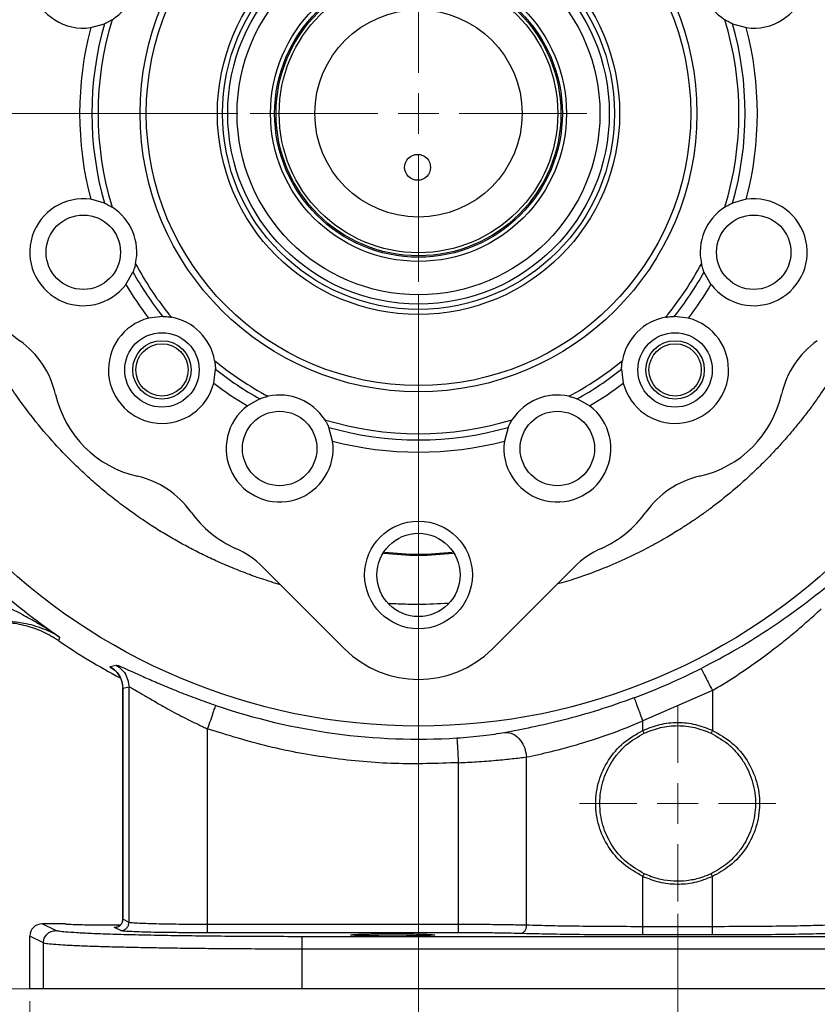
# Model space of a CAD drawing. Header units: inches. Extents: x 0.6 to 16.3, y 0.2 to 11.5.
# Tile 3 of 17: x 3.2 to 5.7, y 4 to 7.2. Entities that reach past the tile are written whole.
import ezdxf

# ---------------------------------------------------------------- set-up
doc = ezdxf.new("R2010")
doc.units = ezdxf.units.IN
doc.header["$MEASUREMENT"] = 0
doc.styles.add('SLDTEXTSTYLE0', font='TXT', dxfattribs={"width": 0.75})
doc.dimstyles.new('SLDDIMSTYLE0', dxfattribs={"dimtxt": 0.137795, "dimasz": 0.14, "dimexe": 0, "dimexo": 0.0625, "dimgap": 0.034449, "dimtad": 0, "dimtih": 1, "dimtoh": 1, "dimdec": 1, "dimlfac": 1.5, "dimrnd": 1e-09, "dimzin": 12, "dimdsep": 46, "dimtxsty": 'SLDTEXTSTYLE0', "dimblk1": 'CLOSED', "dimblk2": 'CLOSED', "dimsah": 1, "dimcen": 0.09, "dimadec": 0, "dimazin": 3, "dimtfac": 1, "dimtdec": 1, "dimtofl": 0, "dimtmove": 0, "dimatfit": 3, "dimldrblk": 'CLOSED', "dimfxl": 0, "dimfrac": 2, "dimtolj": 1, "dimtzin": 12, "dimarcsym": 0})
doc.dimstyles.new('SLDDIMSTYLE1', dxfattribs={"dimtxt": 0.137795, "dimasz": 0.14, "dimexe": 0, "dimexo": 0.0625, "dimgap": 0.034449, "dimtad": 0, "dimdec": 1, "dimlfac": 1.5, "dimrnd": 1e-09, "dimzin": 12, "dimdsep": 46, "dimtxsty": 'SLDTEXTSTYLE0', "dimblk1": 'CLOSED', "dimblk2": 'CLOSED', "dimsah": 1, "dimcen": 0.09, "dimadec": 0, "dimazin": 3, "dimtfac": 1, "dimtdec": 1, "dimtofl": 0, "dimtmove": 0, "dimatfit": 3, "dimldrblk": 'CLOSED', "dimfxl": 0, "dimfrac": 2, "dimtolj": 1, "dimtzin": 12, "dimarcsym": 0})
doc.dimstyles.new('SLDDIMSTYLE2', dxfattribs={"dimtxt": 0.137795, "dimasz": 0.14, "dimexe": 0, "dimexo": 0.0625, "dimgap": 0.034449, "dimtad": 0, "dimdec": 1, "dimlfac": 1.5, "dimrnd": 1e-09, "dimzin": 12, "dimdsep": 46, "dimtxsty": 'SLDTEXTSTYLE0', "dimblk1": 'CLOSED', "dimblk2": 'CLOSED', "dimsah": 1, "dimcen": 0.09, "dimadec": 0, "dimazin": 3, "dimtfac": 1, "dimtdec": 1, "dimtmove": 0, "dimatfit": 0, "dimldrblk": 'CLOSED', "dimfxl": 0, "dimfrac": 2, "dimtolj": 1, "dimtzin": 12, "dimarcsym": 0})
doc.dimstyles.new('SLDDIMSTYLE3', dxfattribs={"dimtxt": 0.137795, "dimasz": 0.14, "dimexe": 0, "dimexo": 0.0625, "dimgap": 0.034449, "dimtad": 0, "dimdec": 1, "dimlfac": 1.5, "dimrnd": 1e-09, "dimzin": 12, "dimdsep": 46, "dimtxsty": 'SLDTEXTSTYLE0', "dimblk1": 'CLOSED', "dimblk2": 'CLOSED', "dimsah": 1, "dimcen": 0.09, "dimadec": 0, "dimazin": 3, "dimtfac": 1, "dimtofl": 0, "dimtmove": 0, "dimatfit": 3, "dimldrblk": 'CLOSED', "dimfxl": 0, "dimfrac": 2, "dimtolj": 1, "dimtzin": 12, "dimarcsym": 0})
doc.dimstyles.new('SLDDIMSTYLE4', dxfattribs={"dimtxt": 0.137795, "dimasz": 0.14, "dimexe": 0, "dimexo": 0.0625, "dimgap": 0.034449, "dimtad": 0, "dimtih": 1, "dimtoh": 1, "dimdec": 1, "dimlfac": 1.5, "dimrnd": 1e-09, "dimzin": 12, "dimdsep": 46, "dimtxsty": 'SLDTEXTSTYLE0', "dimblk1": 'CLOSED', "dimblk2": 'CLOSED', "dimsah": 1, "dimcen": 0.09, "dimadec": 0, "dimazin": 3, "dimtfac": 1, "dimtofl": 0, "dimtmove": 0, "dimatfit": 3, "dimldrblk": 'CLOSED', "dimfxl": 0, "dimfrac": 2, "dimtolj": 1, "dimtzin": 12, "dimarcsym": 0})

# ---------------------------------------------------------------- blocks, each defined once
blk = doc.blocks.new('_Closed')
at = {"color": 0, "linetype": 'ByBlock', "lineweight": -2}
for p, q in [((-1, 0.166667), (0, 0)), ((-1, 0.166667), (-1, -0.166667)), ((0, 0), (-1, -0.166667)), ((0, 0), (-1, 0))]:
    blk.add_line(p, q, dxfattribs=at)
blk = doc.blocks.new('_D')
at = {"color": 7, "linetype": 'Continuous', "lineweight": 0}
for p, q in [((3.9981, 8.932), (1.4878, 8.932)), ((1.5271, 8.932), (1.5271, 8.1833)), ((1.3744, 8.1553), (1.3324, 8.1553)), ((1.3324, 8.1553), (1.3324, 7.9365)), ((1.6799, 8.1553), (1.7219, 8.1553)), ((1.7219, 8.1553), (1.7219, 7.9365)), ((1.3324, 7.9365), (1.3744, 7.9365)), ((1.7219, 7.9365), (1.6799, 7.9365)), ((1.5271, 4.0622), (1.5271, 7.7304)), ((3.2011, 4.0622), (1.4878, 4.0622))]:
    blk.add_line(p, q, dxfattribs=at)
at = {"color": 7, "linetype": 'Continuous', "lineweight": 18, "xscale": 0.14, "yscale": 0.14}
for p, rotation in [((1.5271, 8.932), 90.0000000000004), ((1.5271, 4.0622), 270.0000000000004)]:
    blk.add_blockref('_Closed', p, dxfattribs=dict(at, rotation=rotation))
at = {"color": 7, "linetype": 'Continuous', "lineweight": 18, "char_height": 0.1378, "attachment_point": 1, "style": 'SLDTEXTSTYLE0'}
for s, insert in [('186', (1.3744, 8.1142)), ('7.3', (1.3999, 7.908))]:
    blk.add_mtext(s, dxfattribs=dict(at, insert=insert))
blk = doc.blocks.new('_D_1')
at = {"color": 7, "linetype": 'Continuous', "lineweight": 0}
for p, q in [((2.3933, 6.4636), (2.3933, 2.9178)), ((5.28, 4.3036), (5.28, 2.9178)), ((3.2136, 3.1556), (3.1716, 3.1556)), ((3.1716, 3.1556), (3.1716, 2.9369)), ((3.519, 3.1556), (3.561, 3.1556)), ((3.561, 3.1556), (3.561, 2.9369)), ((2.3933, 2.9572), (3.0507, 2.9572)), ((5.28, 2.9572), (3.6819, 2.9572)), ((3.1716, 2.9369), (3.2136, 2.9369)), ((3.561, 2.9369), (3.519, 2.9369))]:
    blk.add_line(p, q, dxfattribs=at)
at = {"color": 7, "linetype": 'Continuous', "lineweight": 18, "xscale": 0.14, "yscale": 0.14, "rotation": 180.0000000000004}
blk.add_blockref('_Closed', (2.3933, 2.9572), dxfattribs=at)
at = {"color": 7, "linetype": 'Continuous', "lineweight": 18, "xscale": 0.14, "yscale": 0.14}
blk.add_blockref('_Closed', (5.28, 2.9572), dxfattribs=at)
at = {"color": 7, "linetype": 'Continuous', "lineweight": 18, "char_height": 0.1378, "attachment_point": 1, "style": 'SLDTEXTSTYLE0'}
for s, insert in [('110', (3.2136, 3.1145)), ('4.3', (3.239, 2.9084))]:
    blk.add_mtext(s, dxfattribs=dict(at, insert=insert))
blk = doc.blocks.new('_D_2')
at = {"color": 7, "linetype": 'Continuous', "lineweight": 0}
for p, q in [((4.4466, 6.2978), (4.4466, 3.7081)), ((5.28, 4.3036), (5.28, 3.7081)), ((4.7441, 3.946), (4.7021, 3.946)), ((4.7021, 3.946), (4.7021, 3.7272)), ((4.9477, 3.946), (4.9897, 3.946)), ((4.9897, 3.946), (4.9897, 3.7272)), ((4.4466, 3.7475), (4.1966, 3.7475)), ((5.28, 3.7475), (5.53, 3.7475)), ((4.7021, 3.7272), (4.7441, 3.7272)), ((4.9897, 3.7272), (4.9477, 3.7272))]:
    blk.add_line(p, q, dxfattribs=at)
at = {"color": 7, "linetype": 'Continuous', "lineweight": 18, "xscale": 0.14, "yscale": 0.14}
blk.add_blockref('_Closed', (4.4466, 3.7475, 0.234), dxfattribs=at)
at = {"color": 7, "linetype": 'Continuous', "lineweight": 18, "xscale": 0.14, "yscale": 0.14, "rotation": 180.0000000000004}
blk.add_blockref('_Closed', (5.28, 3.7475, 0.234), dxfattribs=at)
at = {"color": 7, "linetype": 'Continuous', "lineweight": 18, "char_height": 0.1378, "attachment_point": 1, "style": 'SLDTEXTSTYLE0'}
for s, insert in [('32', (4.7441, 3.9048)), ('1.2', (4.7186, 3.6987))]:
    blk.add_mtext(s, dxfattribs=dict(at, insert=insert))
blk = doc.blocks.new('_D_3')
at = {"color": 7, "linetype": 'Continuous', "lineweight": 0}
for p, q in [((5.28, 4.3036), (5.28, 3.3035)), ((3.1966, 4.0229), (3.1966, 3.3035)), ((4.1457, 3.5414), (4.1038, 3.5414)), ((4.1038, 3.5414), (4.1038, 3.3226)), ((4.3494, 3.5414), (4.3914, 3.5414)), ((4.3914, 3.5414), (4.3914, 3.3226)), ((3.1966, 3.3429), (3.9829, 3.3429)), ((5.28, 3.3429), (4.5122, 3.3429)), ((4.1038, 3.3226), (4.1457, 3.3226)), ((4.3914, 3.3226), (4.3494, 3.3226))]:
    blk.add_line(p, q, dxfattribs=at)
at = {"color": 7, "linetype": 'Continuous', "lineweight": 18, "xscale": 0.14, "yscale": 0.14, "rotation": 180.0000000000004}
blk.add_blockref('_Closed', (3.1966, 3.3429, 0.234), dxfattribs=at)
at = {"color": 7, "linetype": 'Continuous', "lineweight": 18, "xscale": 0.14, "yscale": 0.14}
blk.add_blockref('_Closed', (5.28, 3.3429, 0.234), dxfattribs=at)
at = {"color": 7, "linetype": 'Continuous', "lineweight": 18, "char_height": 0.1378, "attachment_point": 1, "style": 'SLDTEXTSTYLE0'}
for s, insert in [('79', (4.1457, 3.5002)), ('3.1', (4.1203, 3.2941))]:
    blk.add_mtext(s, dxfattribs=dict(at, insert=insert))
blk = doc.blocks.new('_D_4')
at = {"color": 7, "linetype": 'Continuous', "lineweight": 0}
for p, q in [((5.28, 4.3036), (5.28, 3.3035)), ((7.3633, 4.0229), (7.3633, 3.3035)), ((6.0173, 3.5414), (5.9753, 3.5414)), ((5.9753, 3.5414), (5.9753, 3.3226)), ((6.2209, 3.5414), (6.2629, 3.5414)), ((6.2629, 3.5414), (6.2629, 3.3226)), ((5.28, 3.3429), (5.8544, 3.3429)), ((7.3633, 3.3429), (6.3837, 3.3429)), ((5.9753, 3.3226), (6.0173, 3.3226)), ((6.2629, 3.3226), (6.2209, 3.3226))]:
    blk.add_line(p, q, dxfattribs=at)
at = {"color": 7, "linetype": 'Continuous', "lineweight": 18, "xscale": 0.14, "yscale": 0.14, "rotation": 180.0000000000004}
blk.add_blockref('_Closed', (5.28, 3.3429, 0.234), dxfattribs=at)
at = {"color": 7, "linetype": 'Continuous', "lineweight": 18, "xscale": 0.14, "yscale": 0.14}
blk.add_blockref('_Closed', (7.3633, 3.3429, 0.234), dxfattribs=at)
at = {"color": 7, "linetype": 'Continuous', "lineweight": 18, "char_height": 0.1378, "attachment_point": 1, "style": 'SLDTEXTSTYLE0'}
for s, insert in [('79', (6.0173, 3.5002)), ('3.1', (5.9918, 3.2941))]:
    blk.add_mtext(s, dxfattribs=dict(at, insert=insert))
blk = doc.blocks.new('_D_5')
at = {"color": 7, "linetype": 'Continuous', "lineweight": 0}
for p, q in [((7.4988, 5.2929), (7.4988, 2.9178)), ((5.28, 4.3036), (5.28, 2.9178)), ((6.3576, 3.1556), (6.3156, 3.1556)), ((6.3156, 3.1556), (6.3156, 2.9369)), ((6.5612, 3.1556), (6.6032, 3.1556)), ((6.6032, 3.1556), (6.6032, 2.9369)), ((5.28, 2.9572), (6.1947, 2.9572)), ((7.4988, 2.9572), (6.724, 2.9572)), ((6.3156, 2.9369), (6.3576, 2.9369)), ((6.6032, 2.9369), (6.5612, 2.9369))]:
    blk.add_line(p, q, dxfattribs=at)
at = {"color": 7, "linetype": 'Continuous', "lineweight": 18, "xscale": 0.14, "yscale": 0.14, "rotation": 180.0000000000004}
blk.add_blockref('_Closed', (5.28, 2.9572, 0.234), dxfattribs=at)
at = {"color": 7, "linetype": 'Continuous', "lineweight": 18, "xscale": 0.14, "yscale": 0.14}
blk.add_blockref('_Closed', (7.4988, 2.9572, 0.234), dxfattribs=at)
at = {"color": 7, "linetype": 'Continuous', "lineweight": 18, "char_height": 0.1378, "attachment_point": 1, "style": 'SLDTEXTSTYLE0'}
for s, insert in [('85', (6.3576, 3.1145)), ('3.3', (6.3321, 2.9084))]:
    blk.add_mtext(s, dxfattribs=dict(at, insert=insert))
blk = doc.blocks.new('_D_6')
at = {"color": 7, "linetype": 'Continuous', "lineweight": 0}
for p, q in [((3.8658, 6.8786), (1.9602, 6.8786)), ((1.9996, 6.8786), (1.9996, 5.5164)), ((1.8469, 5.4884), (1.8049, 5.4884)), ((1.8049, 5.4884), (1.8049, 5.2696)), ((2.1523, 5.4884), (2.1943, 5.4884)), ((2.1943, 5.4884), (2.1943, 5.2696)), ((1.8049, 5.2696), (1.8469, 5.2696)), ((2.1943, 5.2696), (2.1523, 5.2696)), ((1.9996, 4.0622), (1.9996, 5.0635)), ((3.2011, 4.0622), (1.9602, 4.0622))]:
    blk.add_line(p, q, dxfattribs=at)
at = {"color": 7, "linetype": 'Continuous', "lineweight": 18, "xscale": 0.14, "yscale": 0.14}
for p, rotation in [((1.9996, 6.8786, 0.234), 90.0000000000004), ((1.9996, 4.0622, 0.234), 270.0000000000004)]:
    blk.add_blockref('_Closed', p, dxfattribs=dict(at, rotation=rotation))
at = {"color": 7, "linetype": 'Continuous', "lineweight": 18, "char_height": 0.1378, "attachment_point": 1, "style": 'SLDTEXTSTYLE0'}
for s, insert in [('107', (1.8469, 5.4473)), ('4.2', (1.8723, 5.2411))]:
    blk.add_mtext(s, dxfattribs=dict(at, insert=insert))
blk = doc.blocks.new('SW_CENTERMARKSYMBOL_0')
at = {"color": 0, "linetype": 'Continuous', "lineweight": 18}
for p, q in [((0, 0.1312), (0, 0.5415)), ((0, 0), (0, 0.0656)), ((-0.1312, 0), (-0.5415, 0)), ((0, 0), (-0.0656, 0)), ((0, 0), (0, -0.0656)), ((0, 0), (0.0656, 0)), ((0.1312, 0), (0.5415, 0)), ((0, -0.1312), (0, -0.5415))]:
    blk.add_line(p, q, dxfattribs=at)
blk = doc.blocks.new('SW_CENTERMARKSYMBOL_1')
at = {"color": 0, "linetype": 'Continuous', "lineweight": 18}
for p, q in [((0, 0.1312), (0, 0.3159)), ((0, 0), (0, 0.0656)), ((-0.1312, 0), (-0.3159, 0)), ((0, 0), (-0.0656, 0)), ((0, 0), (0, -0.0656)), ((0, 0), (0.0656, 0)), ((0.1312, 0), (0.3159, 0)), ((0, -0.1312), (0, -0.3159))]:
    blk.add_line(p, q, dxfattribs=at)

msp = doc.modelspace()

# ---------------------------------------------------------------- linework, layer by layer
at = {"color": 7, "linetype": 'Continuous', "lineweight": 25}
for p, q in [((3.3927, 7.1548), (3.4369, 7.1672)), ((5.4564, 7.1672), (5.5005, 7.1548)), ((3.4369, 6.5901), (3.3927, 6.6025)), ((5.5005, 6.6025), (5.4564, 6.5901)), ((3.5061, 6.3286), (3.5286, 6.3686)), ((5.3646, 6.3686), (5.3871, 6.3286)), ((3.6241, 6.2257), (3.5786, 6.2202)), ((5.3146, 6.2202), (5.2691, 6.2257)), ((3.7882, 6.0106), (3.7936, 6.0561)), ((5.0996, 6.0561), (5.1051, 6.0106)), ((3.9366, 5.9606), (3.8966, 5.9381)), ((4.9966, 5.9381), (4.9566, 5.9606)), ((4.1705, 5.8247), (4.1581, 5.8689)), ((4.7351, 5.8689), (4.7228, 5.8247)), ((3.9462, 5.4192), (4.2092, 5.1563)), ((4.6841, 5.1563), (4.9471, 5.4192)), ((3.2908, 5.1885), (3.289, 5.1827)), ((3.2925, 5.1942), (3.2908, 5.1885)), ((3.455, 5.0994), (3.4743, 5.1038)), ((3.4956, 5.0297), (3.4956, 4.2861)), ((3.496, 5.0296), (3.5158, 5.0337)), ((3.496, 4.2863), (3.496, 5.0296)), ((3.5158, 4.2764), (3.5158, 5.0337)), ((5.3917, 5.022), (5.1682, 4.9243)), ((5.3917, 5.022), (5.3917, 4.894)), ((5.1682, 4.894), (5.1682, 4.9243)), ((3.7687, 4.2694), (3.7687, 4.8988)), ((5.1725, 4.885), (5.1682, 4.894)), ((5.3917, 4.894), (5.3874, 4.885)), ((4.5749, 4.2694), (4.5749, 4.7899)), ((4.7943, 4.2671), (4.7943, 4.8084)), ((5.1682, 4.4238), (5.1725, 4.4328)), ((5.1682, 4.2624), (5.1682, 4.4238)), ((5.3917, 4.4238), (5.3874, 4.4328)), ((5.3917, 4.2624), (5.3917, 4.4238)), ((3.5158, 4.2764), (3.496, 4.2863)), ((3.2804, 4.25), (3.2366, 4.2719)), ((3.311, 4.2719), (3.2366, 4.2719)), ((3.4891, 4.2497), (3.4693, 4.2596)), ((4.5749, 4.2694), (3.7687, 4.2694)), ((5.3917, 4.2624), (5.1682, 4.2624)), ((3.2405, 4.21), (3.1966, 4.2319)), ((3.1966, 4.0622), (3.1966, 4.2319)), ((4.5749, 4.2428), (3.7687, 4.2428)), ((6.4872, 4.2303), (4.0727, 4.2303)), ((5.3917, 4.2358), (5.1682, 4.2358)), ((3.2405, 4.0622), (3.2405, 4.21)), ((6.4872, 4.1903), (4.0727, 4.1903)), ((4.0727, 4.0622), (4.0727, 4.1903)), ((3.2405, 4.0622), (3.1966, 4.0622)), ((6.4872, 4.0622), (4.0727, 4.0622))]:
    msp.add_line(p, q, dxfattribs=at)
for centre, radius in [((4.4466, 6.8786), 1.9709), ((4.4466, 6.8786), 0.8953), ((4.4466, 6.8786), 0.8753), ((4.4466, 6.8786), 0.6467), ((4.4466, 6.8786), 0.6302), ((4.4466, 6.8786), 0.6134), ((4.4466, 6.8786), 0.5833), ((4.4466, 6.8786), 0.4758), ((4.4466, 6.8786), 0.4625), ((4.4466, 6.8786), 0.458), ((4.4466, 6.8786), 0.448), ((4.4466, 6.8786), 0.3333), ((4.4438, 6.7053), 0.0417), ((3.3688, 6.4322), 0.1197), ((5.5245, 6.4322), 0.1197), ((3.6217, 6.0537), 0.1197), ((3.6217, 6.0537), 0.094), ((5.2716, 6.0537), 0.1197), ((5.2716, 6.0537), 0.094), ((3.6217, 6.0537), 0.084), ((5.2716, 6.0537), 0.084), ((4.0002, 5.8008), 0.1197), ((4.8931, 5.8008), 0.1197), ((4.4466, 5.394), 0.1732), ((4.4466, 5.394), 0.1339)]:
    msp.add_circle(centre, radius, dxfattribs=at)
for centre, radius, start, end in [((3.3688, 7.3251), 0.172, 37.0012, 277.9988), ((5.5245, 7.3251), 0.172, 262.0012, 142.9988), ((3.3688, 7.3251), 0.172, 302.6743, 12.3257), ((5.5245, 7.3251), 0.172, 167.6743, 237.3257), ((4.4466, 6.8786), 1.0502, 164.0535, 195.9465), ((4.4466, 6.8786), 1.0302, 162.9714, 197.0286), ((4.4466, 6.8786), 1.0302, 342.9714, 17.0286), ((4.4466, 6.8786), 1.0502, 344.0535, 15.9465), ((4.4466, 6.8786), 1.0895, 165.318, 194.682), ((4.4466, 6.8786), 1.0895, 345.318, 14.682), ((3.3688, 6.4322), 0.172, 82.0012, 322.9988), ((5.5245, 6.4322), 0.172, 217.0012, 97.9988), ((3.3688, 6.4322), 0.172, 347.6743, 57.3257), ((5.5245, 6.4322), 0.172, 122.6743, 192.3257), ((4.4466, 6.8786), 1.0502, 209.0535, 218.4465), ((4.4466, 6.8786), 1.0302, 207.9714, 219.5286), ((4.4466, 6.8786), 1.0302, 320.4714, 332.0286), ((4.4466, 6.8786), 1.0502, 321.5535, 330.9465), ((4.4466, 6.8786), 1.0895, 210.318, 217.182), ((4.4466, 6.8786), 1.0895, 322.818, 329.682), ((3.3666, 6.432), 0.3491, 203.9149, 234.5938), ((3.6217, 6.0537), 0.172, 104.5012, 345.4988), ((3.6217, 6.0537), 0.172, 10.1743, 79.8257), ((5.2716, 6.0537), 0.172, 100.1743, 169.8257), ((5.2716, 6.0537), 0.172, 194.5012, 75.4988), ((2.9958, 5.9103), 0.2909, 12.7863, 54.5938), ((5.8974, 5.9103), 0.2909, 125.4062, 167.2137), ((4.4466, 6.8786), 1.0302, 230.4714, 242.0286), ((4.4466, 6.8786), 1.0302, 297.9714, 309.5286), ((4.4466, 6.8786), 1.0502, 231.5535, 240.9465), ((4.4466, 6.8786), 1.0502, 299.0535, 308.4465), ((4.4466, 6.8786), 1.0895, 232.818, 239.682), ((4.4466, 6.8786), 1.0895, 300.318, 307.182), ((3.62, 6.052), 0.3491, 192.7863, 257.2137), ((4.0002, 5.8008), 0.172, 32.6743, 102.3257), ((4.8931, 5.8008), 0.172, 77.6743, 147.3257), ((5.2733, 6.052), 0.3491, 282.7863, 347.2137), ((4.0002, 5.8008), 0.172, 127.0012, 7.9988), ((4.8931, 5.8008), 0.172, 172.0012, 52.9988), ((4.4466, 6.8786), 1.0302, 252.9714, 287.0286), ((4.4466, 6.8786), 1.0502, 254.0535, 285.9465), ((4.4466, 6.8786), 1.0895, 255.318, 284.682), ((4.4466, 6.8786), 2.0419, 214.4163, 235.5837), ((3.4783, 5.4278), 0.2909, 35.4062, 77.2137), ((5.4149, 5.4278), 0.2909, 102.7863, 144.5938), ((4, 5.7986), 0.3491, 215.4062, 246.0851), ((4.8933, 5.7986), 0.3491, 293.9149, 324.5938), ((3.7405, 5.2136), 0.2909, 45, 66.0851), ((5.1527, 5.2136), 0.2909, 113.9149, 135), ((4.4466, 6.8786), 2.0533, 235.6839, 242.1552), ((4.4466, 5.3937), 0.3358, 225, 315), ((4.4466, 6.8786), 2.0034, 290.2646, 296.9778), ((4.4466, 6.8786), 2.0127, 251.0991, 273.5144)]:
    msp.add_arc(centre, radius, start, end, dxfattribs=at)
msp.add_ellipse((3.2367, 4.2319), major_axis=(-0.0358, 0.0179), ratio=0.998288, start_param=5.176448, end_param=6.745874, dxfattribs=at)
for points, knots in [([(3.4616, 7.1803), (3.4584, 7.1783), (3.4526, 7.1748), (3.4451, 7.1709), (3.4401, 7.1686), (3.4373, 7.1674), (3.437, 7.1672), (3.4369, 7.1672)], [0, 0, 0, 0, 0.296629, 0.532467, 0.714441, 0.866237, 1, 1, 1, 1]), ([(5.4564, 7.1672), (5.4562, 7.1672), (5.4558, 7.1674), (5.4531, 7.1686), (5.4485, 7.1707), (5.4411, 7.1745), (5.4351, 7.1782), (5.4316, 7.1803)], [0, 0, 0, 0, 0.145803, 0.291322, 0.446058, 0.683639, 1, 1, 1, 1]), ([(3.4369, 6.5901), (3.437, 6.59), (3.4374, 6.5899), (3.4402, 6.5887), (3.4447, 6.5865), (3.4521, 6.5828), (3.4582, 6.5791), (3.4616, 6.5769)], [0, 0, 0, 0, 0.145803, 0.291322, 0.446058, 0.683639, 1, 1, 1, 1]), ([(5.4316, 6.5769), (5.4348, 6.5789), (5.4406, 6.5825), (5.4482, 6.5864), (5.4531, 6.5887), (5.4559, 6.5899), (5.4562, 6.59), (5.4564, 6.5901)], [0, 0, 0, 0, 0.296629, 0.532467, 0.714441, 0.866237, 1, 1, 1, 1]), ([(3.5368, 6.3954), (3.5359, 6.3918), (3.5343, 6.3852), (3.5317, 6.3771), (3.5299, 6.372), (3.5288, 6.3691), (3.5287, 6.3688), (3.5286, 6.3686)], [0, 0, 0, 0, 0.2966291, 0.5324669, 0.7144411, 0.8662368, 1, 1, 1, 1]), ([(5.3646, 6.3686), (5.3646, 6.3688), (5.3644, 6.3692), (5.3633, 6.372), (5.3616, 6.3767), (5.359, 6.3846), (5.3574, 6.3915), (5.3564, 6.3954)], [0, 0, 0, 0, 0.145803, 0.291322, 0.446058, 0.683639, 1, 1, 1, 1]), ([(3.6241, 6.2257), (3.6243, 6.2257), (3.6247, 6.2256), (3.6277, 6.2256), (3.6328, 6.2253), (3.6411, 6.2247), (3.6481, 6.2236), (3.652, 6.223)], [0, 0, 0, 0, 0.145803, 0.291322, 0.446058, 0.683639, 1, 1, 1, 1]), ([(5.2412, 6.223), (5.2449, 6.2236), (5.2516, 6.2246), (5.2601, 6.2253), (5.2655, 6.2256), (5.2686, 6.2256), (5.2689, 6.2257), (5.2691, 6.2257)], [0, 0, 0, 0, 0.296629, 0.532467, 0.714441, 0.866237, 1, 1, 1, 1]), ([(3.791, 6.0841), (3.7916, 6.0803), (3.7926, 6.0736), (3.7933, 6.0652), (3.7936, 6.0597), (3.7936, 6.0567), (3.7936, 6.0563), (3.7936, 6.0561)], [0, 0, 0, 0, 0.2966291, 0.5324669, 0.7144411, 0.8662368, 1, 1, 1, 1]), ([(5.0996, 6.0561), (5.0996, 6.0563), (5.0996, 6.0567), (5.0997, 6.0597), (5.0999, 6.0648), (5.1005, 6.0731), (5.1016, 6.0801), (5.1023, 6.0841)], [0, 0, 0, 0, 0.145803, 0.291322, 0.446058, 0.683639, 1, 1, 1, 1]), ([(3.9366, 5.9606), (3.9368, 5.9607), (3.9372, 5.9608), (3.94, 5.9619), (3.9447, 5.9636), (3.9526, 5.9662), (3.9595, 5.9679), (3.9634, 5.9688)], [0, 0, 0, 0, 0.1458028, 0.2913219, 0.4460576, 0.6836385, 1, 1, 1, 1]), ([(4.9298, 5.9688), (4.9335, 5.9679), (4.9401, 5.9664), (4.9482, 5.9638), (4.9533, 5.9619), (4.9561, 5.9608), (4.9565, 5.9607), (4.9566, 5.9606)], [0, 0, 0, 0, 0.2966291, 0.5324669, 0.7144411, 0.8662368, 1, 1, 1, 1]), ([(4.1449, 5.8936), (4.1469, 5.8904), (4.1505, 5.8846), (4.1544, 5.8771), (4.1567, 5.8721), (4.1579, 5.8694), (4.158, 5.869), (4.1581, 5.8689)], [0, 0, 0, 0, 0.296629, 0.532467, 0.714441, 0.866237, 1, 1, 1, 1]), ([(4.7351, 5.8689), (4.7352, 5.8691), (4.7354, 5.8694), (4.7366, 5.8722), (4.7387, 5.8767), (4.7425, 5.8842), (4.7462, 5.8902), (4.7483, 5.8936)], [0, 0, 0, 0, 0.145803, 0.291322, 0.446058, 0.683639, 1, 1, 1, 1]), ([(4.3378, 5.4676), (4.3741, 5.4641), (4.4465, 5.457), (4.519, 5.4641), (4.5552, 5.4676)], [0, 0, 0, 0, 0.500586, 1, 1, 1, 1]), ([(5.3554, 5.0933), (5.3947, 5.1141), (5.4734, 5.1559), (5.5824, 5.2249), (5.6823, 5.2955), (5.7377, 5.3398), (5.7655, 5.362)], [0, 0, 0, 0, 0.2485561, 0.4978651, 0.748285, 1, 1, 1, 1]), ([(3.2925, 5.1942), (3.2745, 5.2058), (3.2412, 5.2274), (3.191, 5.2566), (3.1419, 5.2829), (3.0917, 5.3065), (3.0416, 5.3268), (3.0076, 5.3363), (2.9912, 5.3409)], [0, 0, 0, 0, 0.19341, 0.356578, 0.521448, 0.69211, 0.851366, 1, 1, 1, 1]), ([(3.289, 5.1827), (3.2726, 5.1928), (3.2397, 5.2129), (3.1847, 5.2316), (3.1276, 5.2418), (3.089, 5.2401), (3.0698, 5.2392)], [0, 0, 0, 0, 0.250014, 0.500009, 0.75, 1, 1, 1, 1]), ([(3.2925, 5.1942), (3.2848, 5.1987), (3.2683, 5.2083), (3.2404, 5.2207), (3.2101, 5.2311), (3.1734, 5.2396), (3.1289, 5.2455), (3.0902, 5.2427), (3.0699, 5.2413)], [0, 0, 0, 0, 0.129758, 0.275309, 0.434085, 0.573632, 0.775585, 1, 1, 1, 1]), ([(3.4743, 5.1038), (3.4766, 5.1034), (3.4813, 5.1026), (3.5036, 5.093), (3.5355, 5.0786), (3.5764, 5.0602), (3.6243, 5.0394), (3.6778, 5.0175), (3.735, 4.9954), (3.7748, 4.9814), (3.7946, 4.9745)], [0, 0, 0, 0, 0.127713, 0.254753, 0.381151, 0.506599, 0.631161, 0.754782, 0.877639, 1, 1, 1, 1]), ([(3.4743, 5.1038), (3.4809, 5.0993), (3.4941, 5.0904), (3.5112, 5.0667), (3.514, 5.0462), (3.5158, 5.0337)], [0, 0, 0, 0, 0.280717, 0.561293, 1, 1, 1, 1]), ([(3.455, 5.0994), (3.4615, 5.0949), (3.4746, 5.086), (3.4915, 5.0623), (3.4943, 5.042), (3.496, 5.0296)], [0, 0, 0, 0, 0.280707, 0.5612765, 1, 1, 1, 1]), ([(3.4764, 5.0811), (3.4762, 5.0812), (3.4758, 5.0812), (3.4794, 5.0772), (3.4842, 5.0705), (3.4891, 5.0613), (3.4942, 5.0475), (3.495, 5.0366), (3.4956, 5.0291)], [0, 0, 0, 0, 0.1569339, 0.3526095, 0.499649, 0.6235683, 0.7446665, 1, 1, 1, 1]), ([(3.5158, 5.0337), (3.5176, 5.0332), (3.5213, 5.0323), (3.539, 5.0222), (3.5643, 5.0071), (3.5927, 4.9903), (3.6206, 4.9742), (3.6471, 4.9594), (3.6752, 4.9443), (3.7009, 4.9312), (3.7217, 4.9209), (3.7383, 4.9129), (3.7539, 4.9056), (3.7639, 4.901), (3.7687, 4.8988)], [0, 0, 0, 0, 0.121848, 0.244386, 0.368444, 0.493835, 0.574759, 0.654898, 0.747155, 0.825798, 0.873837, 0.919505, 0.961559, 1, 1, 1, 1]), ([(4.7234, 4.8876), (4.7519, 4.8929), (4.8087, 4.9035), (4.9138, 4.9279), (5.026, 4.959), (5.1024, 4.9859), (5.1405, 4.9993)], [0, 0, 0, 0, 0.253071, 0.503794, 0.7524, 1, 1, 1, 1]), ([(4.7943, 4.8084), (4.8199, 4.8139), (4.8713, 4.8249), (4.9654, 4.8502), (5.066, 4.8826), (5.1341, 4.9103), (5.1682, 4.9243)], [0, 0, 0, 0, 0.2490088, 0.4985179, 0.7486426, 1, 1, 1, 1]), ([(5.1682, 4.894), (5.1861, 4.9012), (5.222, 4.9155), (5.28, 4.9211), (5.3379, 4.9155), (5.3738, 4.9012), (5.3917, 4.894)], [0, 0, 0, 0, 0.25006, 0.5, 0.74994, 1, 1, 1, 1]), ([(4.5749, 4.7899), (4.5068, 4.7876), (4.3704, 4.7831), (4.1661, 4.802), (3.9641, 4.838), (3.8338, 4.8786), (3.7687, 4.8988)], [0, 0, 0, 0, 0.249401, 0.5, 0.750599, 1, 1, 1, 1]), ([(4.57, 4.8697), (4.5845, 4.8707), (4.6136, 4.8728), (4.6549, 4.8772), (4.6929, 4.8823), (4.7132, 4.8858), (4.7234, 4.8876)], [0, 0, 0, 0, 0.248261, 0.49716, 0.747575, 1, 1, 1, 1]), ([(4.7234, 4.8876), (4.7328, 4.8869), (4.7514, 4.8854), (4.7747, 4.8644), (4.7896, 4.8372), (4.7927, 4.818), (4.7943, 4.8084)], [0, 0, 0, 0, 0.279859, 0.558955, 0.779413, 1, 1, 1, 1]), ([(5.1682, 4.4238), (5.1465, 4.4361), (5.1032, 4.4607), (5.0549, 4.518), (5.0237, 4.5851), (5.013, 4.6589), (5.0237, 4.7327), (5.0549, 4.7997), (5.1032, 4.857), (5.1465, 4.8817), (5.1682, 4.894)], [0, 0, 0, 0, 0.126041, 0.251244, 0.375836, 0.5, 0.624164, 0.748756, 0.873959, 1, 1, 1, 1]), ([(5.1725, 4.4328), (5.152, 4.4447), (5.1176, 4.4645), (5.0859, 4.4995), (5.059, 4.5378), (5.0364, 4.5881), (5.0263, 4.6589), (5.0363, 4.7297), (5.0591, 4.7799), (5.0791, 4.8087), (5.0939, 4.8269), (5.1211, 4.8554), (5.1519, 4.8732), (5.1725, 4.885)], [0, 0, 0, 0, 0.125014, 0.209193, 0.250193, 0.375117, 0.499964, 0.624811, 0.749734, 0.790734, 0.812389, 0.874986, 1, 1, 1, 1]), ([(5.3874, 4.885), (5.4081, 4.873), (5.4391, 4.8552), (5.4719, 4.8207), (5.4999, 4.7826), (5.5242, 4.7277), (5.5337, 4.6562), (5.5227, 4.5849), (5.4972, 4.5305), (5.4676, 4.4919), (5.435, 4.4596), (5.4055, 4.443), (5.3874, 4.4328)], [0, 0, 0, 0, 0.126003, 0.188282, 0.253001, 0.378753, 0.504566, 0.630543, 0.756605, 0.821136, 0.890403, 1, 1, 1, 1]), ([(5.3917, 4.894), (5.4136, 4.8815), (5.4573, 4.8567), (5.5058, 4.7986), (5.5368, 4.7307), (5.5469, 4.6561), (5.5352, 4.5818), (5.5022, 4.5132), (5.4531, 4.4579), (5.4108, 4.4344), (5.3917, 4.4238)], [0, 0, 0, 0, 0.127196, 0.253543, 0.379269, 0.504568, 0.629874, 0.755639, 0.889456, 1, 1, 1, 1]), ([(4.5749, 4.7899), (4.5946, 4.7909), (4.636, 4.793), (4.6953, 4.7976), (4.7504, 4.803), (4.7796, 4.8066), (4.7943, 4.8084)], [0, 0, 0, 0, 0.238495, 0.500449, 0.750229, 1, 1, 1, 1]), ([(5.3917, 4.4238), (5.3725, 4.4162), (5.3357, 4.4017), (5.2772, 4.3968), (5.2207, 4.4027), (5.1857, 4.4168), (5.1682, 4.4238)], [0, 0, 0, 0, 0.267636, 0.511724, 0.755802, 1, 1, 1, 1]), ([(5.3874, 4.4328), (5.3787, 4.429), (5.357, 4.4196), (5.3201, 4.4107), (5.2779, 4.4073), (5.2357, 4.4114), (5.2004, 4.4205), (5.18, 4.4295), (5.1725, 4.4328)], [0, 0, 0, 0, 0.129096, 0.319139, 0.509183, 0.69923, 0.889277, 1, 1, 1, 1]), ([(3.4956, 4.2869), (3.4955, 4.2854), (3.4954, 4.2825), (3.4943, 4.2781), (3.4923, 4.2737), (3.4883, 4.2678), (3.4832, 4.2637), (3.4799, 4.2623), (3.4813, 4.2624), (3.4813, 4.2624)], [0, 0, 0, 0, 0.062916, 0.126436, 0.196542, 0.286523, 0.565138, 0.998902, 1, 1, 1, 1]), ([(3.7687, 4.2694), (3.7533, 4.2694), (3.7221, 4.2695), (3.6762, 4.2699), (3.6325, 4.2705), (3.5938, 4.2714), (3.5609, 4.2725), (3.54, 4.2735), (3.527, 4.2745), (3.519, 4.2754), (3.5169, 4.276), (3.5158, 4.2764)], [0, 0, 0, 0, 0.120191, 0.243561, 0.370113, 0.499848, 0.623463, 0.75913, 0.825792, 0.906085, 1, 1, 1, 1]), ([(4.0727, 4.2303), (4.0413, 4.2303), (3.9778, 4.2304), (3.8825, 4.2309), (3.7872, 4.2316), (3.6941, 4.2328), (3.6058, 4.2342), (3.525, 4.236), (3.4537, 4.238), (3.3937, 4.2402), (3.3461, 4.2426), (3.3115, 4.2451), (3.2886, 4.2475), (3.2831, 4.2492), (3.2804, 4.25)], [0, 0, 0, 0, 0.078013, 0.158273, 0.240636, 0.3262, 0.412699, 0.499946, 0.587208, 0.673719, 0.75929, 0.841686, 0.921965, 1, 1, 1, 1]), ([(3.311, 4.2719), (3.3117, 4.2716), (3.3132, 4.2711), (3.3258, 4.2702), (3.3456, 4.2695), (3.3715, 4.2689), (3.4029, 4.2685), (3.4442, 4.2682), (3.4749, 4.2685), (3.4889, 4.2686)], [0, 0, 0, 0, 0.12897, 0.241391, 0.415892, 0.524276, 0.629812, 0.831421, 1, 1, 1, 1]), ([(3.7687, 4.2428), (3.7522, 4.2428), (3.7181, 4.2428), (3.6674, 4.2432), (3.6186, 4.2438), (3.5747, 4.2447), (3.5384, 4.2458), (3.5117, 4.2471), (3.4944, 4.2484), (3.4909, 4.2493), (3.4891, 4.2497)], [0, 0, 0, 0, 0.117056, 0.240652, 0.36903, 0.499946, 0.630871, 0.759274, 0.882905, 1, 1, 1, 1]), ([(4.7943, 4.2671), (4.7789, 4.2674), (4.7485, 4.2681), (4.6929, 4.2689), (4.6346, 4.2693), (4.5946, 4.2694), (4.5749, 4.2694)], [0, 0, 0, 0, 0.261981, 0.515974, 0.761979, 1, 1, 1, 1]), ([(4.7743, 4.2404), (4.7769, 4.2409), (4.7821, 4.2418), (4.7886, 4.2479), (4.7932, 4.2567), (4.7939, 4.2636), (4.7943, 4.2671)], [0, 0, 0, 0, 0.250168, 0.5, 0.749832, 1, 1, 1, 1]), ([(5.1682, 4.2624), (5.1332, 4.2625), (5.0628, 4.2626), (4.963, 4.2635), (4.87, 4.265), (4.8199, 4.2664), (4.7943, 4.2671)], [0, 0, 0, 0, 0.248098, 0.499972, 0.743516, 1, 1, 1, 1]), ([(5.7656, 4.2671), (5.74, 4.2664), (5.6899, 4.265), (5.5969, 4.2635), (5.4971, 4.2626), (5.4267, 4.2625), (5.3917, 4.2624)], [0, 0, 0, 0, 0.256485, 0.500028, 0.751903, 1, 1, 1, 1]), ([(4.3633, 4.2394), (4.346, 4.2394), (4.3197, 4.2393), (4.2881, 4.2389), (4.2623, 4.2383), (4.2423, 4.2376), (4.2301, 4.2367), (4.2263, 4.2359), (4.2301, 4.2351), (4.2423, 4.2342), (4.2623, 4.2334), (4.2881, 4.2329), (4.3197, 4.2325), (4.3633, 4.2322), (4.4069, 4.2325), (4.4385, 4.2329), (4.4643, 4.2334), (4.4842, 4.2342), (4.4964, 4.2351), (4.5003, 4.2359), (4.4964, 4.2367), (4.4842, 4.2376), (4.4643, 4.2383), (4.4385, 4.2389), (4.4069, 4.2393), (4.3806, 4.2394), (4.3633, 4.2394)], [0, 0, 0, 0, 0.060622, 0.092355, 0.124946, 0.177415, 0.211219, 0.25, 0.28878, 0.322584, 0.375054, 0.407645, 0.439378, 0.5, 0.560621, 0.592355, 0.624946, 0.677415, 0.711219, 0.75, 0.78878, 0.822584, 0.875054, 0.907645, 0.939378, 1, 1, 1, 1]), ([(4.7743, 4.2404), (4.7612, 4.2408), (4.7345, 4.2414), (4.6849, 4.2422), (4.631, 4.2427), (4.5935, 4.2427), (4.5749, 4.2428)], [0, 0, 0, 0, 0.247212, 0.500026, 0.752825, 1, 1, 1, 1]), ([(5.1682, 4.2358), (5.1315, 4.2358), (5.0573, 4.2359), (4.9508, 4.2369), (4.8529, 4.2384), (4.8003, 4.2397), (4.7743, 4.2404)], [0, 0, 0, 0, 0.247175, 0.499974, 0.752788, 1, 1, 1, 1]), ([(5.7856, 4.2404), (5.7596, 4.2397), (5.707, 4.2384), (5.6091, 4.2369), (5.5026, 4.2359), (5.4284, 4.2358), (5.3917, 4.2358)], [0, 0, 0, 0, 0.247212, 0.500026, 0.752825, 1, 1, 1, 1]), ([(4.0727, 4.1903), (4.039, 4.1904), (3.9711, 4.1904), (3.8699, 4.1909), (3.7785, 4.1916), (3.6978, 4.1925), (3.6275, 4.1935), (3.5606, 4.1947), (3.5081, 4.1958), (3.468, 4.1968), (3.4383, 4.1976), (3.4096, 4.1985), (3.3822, 4.1995), (3.3563, 4.2005), (3.3323, 4.2015), (3.3057, 4.2029), (3.2775, 4.2048), (3.251, 4.2072), (3.2442, 4.209), (3.2405, 4.21)], [0, 0, 0, 0, 0.079768, 0.160951, 0.24355, 0.306446, 0.370139, 0.434631, 0.49992, 0.534019, 0.569107, 0.605181, 0.642244, 0.680293, 0.719331, 0.759355, 0.825954, 0.906172, 1, 1, 1, 1])]:
    msp.add_open_spline(points, degree=3, knots=knots, dxfattribs=at)
at = {"color": 8, "linetype": 'Continuous', "lineweight": 25}
for points, knots in [([(4.0029, 5.3625), (3.9981, 5.3639), (3.9825, 5.3682), (3.9577, 5.3763), (3.9296, 5.3857), (3.9054, 5.3944), (3.8809, 5.4036), (3.8617, 5.4112), (3.8379, 5.421), (3.808, 5.4337), (3.7657, 5.4531), (3.7198, 5.476), (3.6747, 5.5003), (3.6305, 5.526), (3.592, 5.55), (3.5605, 5.5709), (3.5312, 5.5911), (3.4952, 5.6171), (3.4542, 5.6489), (3.4147, 5.6819), (3.3818, 5.7111), (3.3541, 5.737), (3.3193, 5.771), (3.2697, 5.823), (3.2104, 5.8931), (3.157, 5.9649), (3.1126, 6.0314), (3.0714, 6.0997), (3.0281, 6.1809), (2.9907, 6.2628), (2.9621, 6.3364), (2.9434, 6.3904), (2.9341, 6.4222), (2.9303, 6.4352)], [0, 0, 0, 0, 0.009517, 0.030608, 0.049448, 0.06571, 0.079393, 0.099025, 0.104974, 0.128152, 0.160656, 0.193098, 0.225476, 0.257792, 0.290045, 0.311371, 0.329494, 0.357547, 0.395531, 0.427861, 0.455071, 0.479044, 0.499779, 0.54738, 0.61513, 0.67376, 0.717013, 0.766685, 0.824852, 0.891516, 0.937246, 0.974379, 1, 1, 1, 1]), ([(5.9604, 6.4325), (5.9595, 6.4294), (5.9545, 6.4122), (5.9445, 6.3823), (5.9311, 6.3441), (5.9179, 6.3096), (5.8942, 6.2512), (5.8568, 6.1701), (5.8019, 6.0707), (5.7559, 5.9992), (5.7221, 5.9513), (5.7009, 5.9225), (5.6777, 5.8925), (5.6524, 5.8614), (5.625, 5.8294), (5.5954, 5.7966), (5.5615, 5.7612), (5.5265, 5.7268), (5.4936, 5.6966), (5.4688, 5.6749), (5.4441, 5.654), (5.417, 5.6321), (5.3851, 5.6076), (5.3547, 5.5856), (5.3239, 5.5644), (5.2888, 5.5415), (5.2452, 5.5148), (5.191, 5.4844), (5.1256, 5.4514), (5.0453, 5.4159), (4.9662, 5.3858), (4.9121, 5.3699), (4.8918, 5.3639)], [0, 0, 0, 0, 0.0061701, 0.034169, 0.0598799, 0.0833043, 0.1044435, 0.1800159, 0.2530944, 0.3204553, 0.3418562, 0.364589, 0.3886545, 0.4140536, 0.4407871, 0.468856, 0.4982614, 0.5340117, 0.5623476, 0.5832643, 0.5967582, 0.6240262, 0.6495469, 0.6733192, 0.6953419, 0.7207517, 0.7531771, 0.7926163, 0.8390669, 0.8925254, 0.9597465, 1, 1, 1, 1]), ([(4.558, 5.4634), (4.5209, 5.4598), (4.4467, 5.4525), (4.3724, 5.4598), (4.3353, 5.4634)], [0, 0, 0, 0, 0.500242, 1, 1, 1, 1]), ([(4.5415, 5.3023), (4.5102, 5.3008), (4.4673, 5.2987), (4.4138, 5.2993), (4.3827, 5.3002), (4.3626, 5.3011), (4.353, 5.3017), (4.3522, 5.3017)], [0, 0, 0, 0, 0.495703, 0.681176, 0.847189, 0.98829, 1, 1, 1, 1]), ([(5.3917, 5.022), (5.4147, 5.036), (5.4607, 5.0639), (5.5283, 5.1101), (5.5878, 5.1541), (5.6395, 5.1953), (5.6823, 5.2316), (5.7165, 5.2618), (5.735, 5.2791), (5.7413, 5.2851)], [0, 0, 0, 0, 0.172248, 0.343885, 0.531094, 0.664301, 0.797961, 0.931397, 1, 1, 1, 1]), ([(3.4745, 5.0838), (3.4698, 5.0868), (3.4545, 5.0966), (3.4548, 5.0982), (3.455, 5.0994)], [0, 0, 0, 0, 0.307025, 1, 1, 1, 1]), ([(3.4693, 4.2596), (3.4686, 4.2602), (3.4678, 4.261), (3.478, 4.2617), (3.4798, 4.2618)], [0, 0, 0, 0, 0.8192032, 1, 1, 1, 1])]:
    msp.add_open_spline(points, degree=3, knots=knots, dxfattribs=at)
at = {"color": 7, "linetype": 'Continuous', "lineweight": 25}
for points in [[(5.3554, 5.0933), (5.3561, 5.0919), (5.3575, 5.0892), (5.3659, 5.0726), (5.3778, 5.0494), (5.3871, 5.0311), (5.3917, 5.022)], [(3.7687, 4.8988), (3.7721, 4.9085), (3.7787, 4.9279), (3.7871, 4.9526), (3.7932, 4.9702), (3.7942, 4.973), (3.7946, 4.9745)], [(5.1682, 4.9243), (5.1646, 4.9339), (5.1575, 4.9531), (5.1485, 4.9775), (5.1421, 4.995), (5.141, 4.9978), (5.1405, 4.9993)], [(5.1725, 4.885), (5.1897, 4.8919), (5.2242, 4.9056), (5.28, 4.911), (5.3357, 4.9056), (5.3702, 4.8919), (5.3874, 4.885)], [(4.57, 4.8697), (4.5701, 4.8682), (4.5703, 4.8652), (4.5714, 4.8466), (4.573, 4.8206), (4.5743, 4.8002), (4.5749, 4.7899)], [(3.4693, 4.2596), (3.4728, 4.26), (3.4798, 4.2608), (3.4886, 4.267), (3.4947, 4.2758), (3.4955, 4.2828), (3.496, 4.2863)], [(3.4891, 4.2497), (3.4926, 4.2501), (3.4996, 4.2509), (3.5084, 4.2571), (3.5145, 4.2659), (3.5154, 4.2729), (3.5158, 4.2764)], [(3.2405, 4.21), (3.2411, 4.2153), (3.2423, 4.2257), (3.2515, 4.2389), (3.2647, 4.2482), (3.2752, 4.2494), (3.2804, 4.25)], [(3.7687, 4.2428), (3.7687, 4.2432), (3.7687, 4.2442), (3.7687, 4.2504), (3.7687, 4.2591), (3.7687, 4.266), (3.7687, 4.2694)], [(4.5749, 4.2428), (4.5749, 4.2432), (4.5749, 4.2442), (4.5749, 4.2504), (4.5749, 4.2591), (4.5749, 4.266), (4.5749, 4.2694)], [(5.1682, 4.2358), (5.1682, 4.2362), (5.1682, 4.2372), (5.1682, 4.2434), (5.1682, 4.2521), (5.1682, 4.259), (5.1682, 4.2624)], [(5.3917, 4.2358), (5.3917, 4.2362), (5.3917, 4.2372), (5.3917, 4.2434), (5.3917, 4.2521), (5.3917, 4.259), (5.3917, 4.2624)], [(4.0727, 4.1903), (4.0727, 4.1955), (4.0727, 4.2058), (4.0727, 4.2189), (4.0727, 4.2282), (4.0727, 4.2296), (4.0727, 4.2303)], [(4.0727, 4.0622), (4.0375, 4.0622), (3.9672, 4.0622), (3.8635, 4.0622), (3.763, 4.0622), (3.6676, 4.0622), (3.5786, 4.0622), (3.4975, 4.0622), (3.4256, 4.0622), (3.3641, 4.0622), (3.3138, 4.0622), (3.2759, 4.0622), (3.2499, 4.0622), (3.2436, 4.0622), (3.2405, 4.0622)]]:
    msp.add_open_spline(points, degree=3, dxfattribs=at)

# ---------------------------------------------------------------- block references
at = {"color": 7, "linetype": 'Continuous', "lineweight": 0}
for name, p in [('SW_CENTERMARKSYMBOL_0', (4.4466, 6.8786)), ('SW_CENTERMARKSYMBOL_1', (5.28, 4.6589))]:
    msp.add_blockref(name, p, dxfattribs=at)

# ---------------------------------------------------------------- dimensions: what is measured, and where the dimension line sits
at = {"color": 7, "linetype": 'Continuous', "lineweight": 18}
for base, p1, dimstyle, picture, middle in [((1.5271, 4.0622), (4.0375, 8.932), 'SLDDIMSTYLE0', '_D', (1.5271, 7.9568)), ((1.9996, 4.0622), (3.9052, 6.8786), 'SLDDIMSTYLE4', '_D_6', (1.9996, 5.2899))]:
    dim = msp.add_linear_dim(base=base, p1=p1, p2=(3.2405, 4.0622), angle=90, dimstyle=dimstyle, dxfattribs=at)
    dim.commit()
    dim.dimension.update_dxf_attribs({"geometry": picture, "text_midpoint": middle, "dimtype": 160})
for base, p1, p2, dimstyle, picture, middle in [((5.28, 2.9572), (2.3933, 6.503), (5.28, 4.3429), 'SLDDIMSTYLE1', '_D_1', (3.3663, 2.9572)), ((5.27995, 3.7475), (4.44662, 6.33718), (5.27995, 4.34295), 'SLDDIMSTYLE2', '_D_2', (4.84591, 3.7475)), ((5.28, 2.9572), (7.4988, 5.3323), (5.28, 4.3429), 'SLDDIMSTYLE3', '_D_5', (6.4594, 2.9572)), ((5.28, 3.3429), (3.1966, 4.0622), (5.28, 4.3429), 'SLDDIMSTYLE1', '_D_3', (4.2476, 3.3429)), ((7.3633, 3.3429), (5.28, 4.3429), (7.3633, 4.0622), 'SLDDIMSTYLE1', '_D_4', (6.1191, 3.3429))]:
    dim = msp.add_linear_dim(base=base, p1=p1, p2=p2, dimstyle=dimstyle, dxfattribs=at)
    dim.commit()
    dim.dimension.update_dxf_attribs({"geometry": picture, "text_midpoint": middle, "dimtype": 160})

doc.saveas('drawing.dxf')
